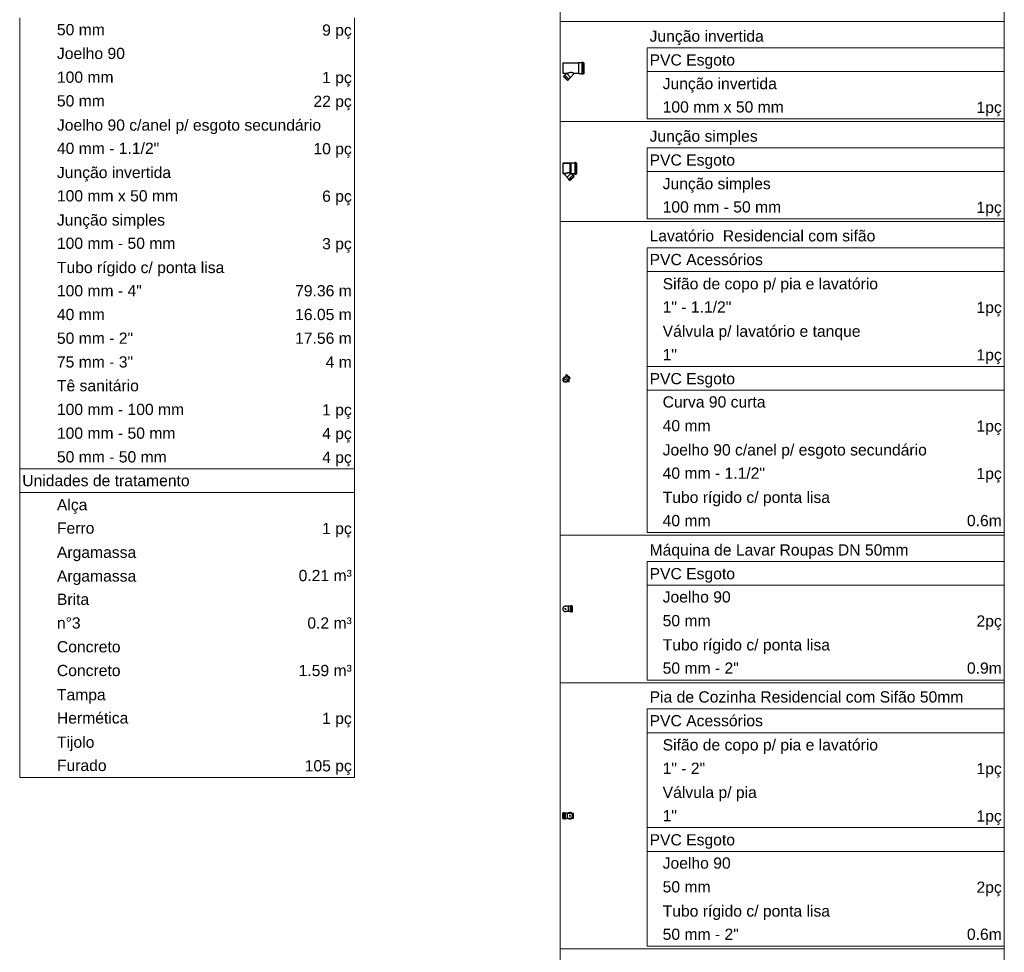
# Model space of a CAD drawing. Header units: millimetres. Extents: x 53 to 3943, y 29 to 3483.
# Tile 45 of 52: x 3924 to 3943, y 3449 to 3467. Entities that reach past the tile are written whole.
import ezdxf

# ---------------------------------------------------------------- set-up
doc = ezdxf.new("R2010")
doc.units = ezdxf.units.MM
doc.header["$MEASUREMENT"] = 0
doc.layers.add('DI-Tabelas', color=7, linetype='Continuous', lineweight=5)
doc.layers.add('Simbolos', color=5, linetype='Continuous')
doc.layers.add('Simbolos_int', color=2, linetype='Continuous')
doc.styles.add('Arial', font='txt')

msp = doc.modelspace()

# ---------------------------------------------------------------- linework, layer by layer
at = {"layer": 'DI-Tabelas'}
for p, q in [((3934.31, 3467.08), (3934.31, 3469.04)), ((3943.011, 3469.04), (3943.011, 3467.08)), ((3923.718, 3466.683), (3923.718, 3467.148)), ((3930.275, 3467.148), (3930.275, 3466.683)), ((3935.96, 3467.08), (3934.31, 3467.08)), ((3934.31, 3465.119), (3934.31, 3467.08)), ((3943.011, 3467.08), (3935.96, 3467.08)), ((3943.011, 3467.08), (3943.011, 3465.119)), ((3923.718, 3466.218), (3923.718, 3466.683)), ((3930.275, 3466.683), (3930.275, 3466.218)), ((3943.011, 3466.564), (3936.01, 3466.564)), ((3936.01, 3466.099), (3936.01, 3466.564)), ((3943.011, 3466.564), (3943.011, 3466.099)), ((3923.718, 3465.753), (3923.718, 3466.218)), ((3930.275, 3466.218), (3930.275, 3465.753)), ((3943.011, 3466.099), (3936.01, 3466.099)), ((3936.01, 3465.634), (3936.01, 3466.099)), ((3943.011, 3466.099), (3943.011, 3465.634)), ((3923.718, 3465.287), (3923.718, 3465.753)), ((3930.275, 3465.753), (3930.275, 3465.287)), ((3936.01, 3465.169), (3936.01, 3465.634)), ((3943.011, 3465.634), (3943.011, 3465.169)), ((3923.718, 3464.822), (3923.718, 3465.287)), ((3930.275, 3465.287), (3930.275, 3464.822)), ((3935.96, 3465.119), (3934.31, 3465.119)), ((3934.31, 3463.158), (3934.31, 3465.119)), ((3943.011, 3465.119), (3935.96, 3465.119)), ((3942.313, 3465.169), (3936.01, 3465.169)), ((3943.011, 3465.169), (3942.313, 3465.169)), ((3943.011, 3465.119), (3943.011, 3463.158)), ((3923.718, 3464.357), (3923.718, 3464.822)), ((3930.275, 3464.822), (3930.275, 3464.357)), ((3943.011, 3464.604), (3936.01, 3464.604)), ((3936.01, 3464.138), (3936.01, 3464.604)), ((3943.011, 3464.604), (3943.011, 3464.138)), ((3923.718, 3463.892), (3923.718, 3464.357)), ((3930.275, 3464.357), (3930.275, 3463.892)), ((3943.011, 3464.138), (3936.01, 3464.138)), ((3936.01, 3463.673), (3936.01, 3464.138)), ((3943.011, 3464.138), (3943.011, 3463.673)), ((3923.718, 3463.427), (3923.718, 3463.892)), ((3930.275, 3463.892), (3930.275, 3463.427)), ((3936.01, 3463.208), (3936.01, 3463.673)), ((3943.011, 3463.673), (3943.011, 3463.208)), ((3923.718, 3462.961), (3923.718, 3463.427)), ((3930.275, 3463.427), (3930.275, 3462.961)), ((3935.96, 3463.158), (3934.31, 3463.158)), ((3934.31, 3457.01), (3934.31, 3463.158)), ((3943.011, 3463.158), (3935.96, 3463.158)), ((3942.313, 3463.208), (3936.01, 3463.208)), ((3943.011, 3463.208), (3942.313, 3463.208)), ((3943.011, 3463.158), (3943.011, 3457.01)), ((3923.718, 3462.496), (3923.718, 3462.961)), ((3930.275, 3462.961), (3930.275, 3462.496)), ((3923.718, 3462.031), (3923.718, 3462.496)), ((3930.275, 3462.496), (3930.275, 3462.031)), ((3943.011, 3462.643), (3936.01, 3462.643)), ((3936.01, 3462.178), (3936.01, 3462.643)), ((3943.011, 3462.643), (3943.011, 3462.178)), ((3943.011, 3462.178), (3936.01, 3462.178)), ((3936.01, 3461.712), (3936.01, 3462.178)), ((3943.011, 3462.178), (3943.011, 3461.712)), ((3923.718, 3461.566), (3923.718, 3462.031)), ((3930.275, 3462.031), (3930.275, 3461.566)), ((3936.01, 3461.247), (3936.01, 3461.712)), ((3943.011, 3461.712), (3943.011, 3461.247)), ((3923.718, 3461.101), (3923.718, 3461.566)), ((3930.275, 3461.566), (3930.275, 3461.101)), ((3936.01, 3460.782), (3936.01, 3461.247)), ((3943.011, 3461.247), (3943.011, 3460.782)), ((3923.718, 3460.635), (3923.718, 3461.101)), ((3930.275, 3461.101), (3930.275, 3460.635)), ((3936.01, 3460.317), (3936.01, 3460.782)), ((3943.011, 3460.782), (3943.011, 3460.317)), ((3923.718, 3460.17), (3923.718, 3460.635)), ((3930.275, 3460.635), (3930.275, 3460.17)), ((3923.718, 3459.705), (3923.718, 3460.17)), ((3930.275, 3460.17), (3930.275, 3459.705)), ((3940.803, 3460.317), (3936.01, 3460.317)), ((3936.01, 3459.852), (3936.01, 3460.317)), ((3943.011, 3460.317), (3940.803, 3460.317)), ((3943.011, 3460.317), (3943.011, 3459.852)), ((3943.011, 3459.852), (3936.01, 3459.852)), ((3936.01, 3459.386), (3936.01, 3459.852)), ((3943.011, 3459.852), (3943.011, 3459.386)), ((3923.718, 3459.24), (3923.718, 3459.705)), ((3930.275, 3459.705), (3930.275, 3459.24)), ((3923.718, 3458.775), (3923.718, 3459.24)), ((3930.275, 3459.24), (3930.275, 3458.775)), ((3936.01, 3458.921), (3936.01, 3459.386)), ((3943.011, 3459.386), (3943.011, 3458.921)), ((3936.01, 3458.456), (3936.01, 3458.921)), ((3943.011, 3458.921), (3943.011, 3458.456)), ((3923.718, 3458.309), (3923.718, 3458.775)), ((3930.275, 3458.775), (3930.275, 3458.309)), ((3936.01, 3457.991), (3936.01, 3458.456)), ((3943.011, 3458.456), (3943.011, 3457.991)), ((3924.397, 3458.309), (3923.718, 3458.309)), ((3923.718, 3457.844), (3923.718, 3458.309)), ((3927.481, 3458.309), (3924.397, 3458.309)), ((3930.275, 3458.309), (3927.481, 3458.309)), ((3930.275, 3458.309), (3930.275, 3457.844)), ((3936.01, 3457.526), (3936.01, 3457.991)), ((3943.011, 3457.991), (3943.011, 3457.526)), ((3930.275, 3457.844), (3923.718, 3457.844)), ((3923.718, 3457.379), (3923.718, 3457.844)), ((3930.275, 3457.844), (3930.275, 3457.379)), ((3936.01, 3457.06), (3936.01, 3457.526)), ((3943.011, 3457.526), (3943.011, 3457.06)), ((3923.718, 3456.914), (3923.718, 3457.379)), ((3930.275, 3457.379), (3930.275, 3456.914)), ((3923.718, 3456.449), (3923.718, 3456.914)), ((3930.275, 3456.914), (3930.275, 3456.449)), ((3935.96, 3457.01), (3934.31, 3457.01)), ((3934.31, 3454.119), (3934.31, 3457.01)), ((3943.011, 3457.01), (3935.96, 3457.01)), ((3940.803, 3457.06), (3936.01, 3457.06)), ((3943.011, 3457.06), (3940.803, 3457.06)), ((3943.011, 3457.01), (3943.011, 3454.119)), ((3923.718, 3455.983), (3923.718, 3456.449)), ((3930.275, 3456.449), (3930.275, 3455.983)), ((3943.011, 3456.495), (3936.01, 3456.495)), ((3936.01, 3456.03), (3936.01, 3456.495)), ((3943.011, 3456.495), (3943.011, 3456.03)), ((3923.718, 3455.518), (3923.718, 3455.983)), ((3930.275, 3455.983), (3930.275, 3455.518)), ((3943.011, 3456.03), (3936.01, 3456.03)), ((3936.01, 3455.565), (3936.01, 3456.03)), ((3943.011, 3456.03), (3943.011, 3455.565)), ((3936.01, 3455.1), (3936.01, 3455.565)), ((3943.011, 3455.565), (3943.011, 3455.1)), ((3923.718, 3455.053), (3923.718, 3455.518)), ((3930.275, 3455.518), (3930.275, 3455.053)), ((3923.718, 3454.588), (3923.718, 3455.053)), ((3930.275, 3455.053), (3930.275, 3454.588)), ((3936.01, 3454.634), (3936.01, 3455.1)), ((3943.011, 3455.1), (3943.011, 3454.634)), ((3923.718, 3454.123), (3923.718, 3454.588)), ((3930.275, 3454.588), (3930.275, 3454.123)), ((3936.01, 3454.169), (3936.01, 3454.634)), ((3943.011, 3454.634), (3943.011, 3454.169)), ((3923.718, 3453.657), (3923.718, 3454.123)), ((3930.275, 3454.123), (3930.275, 3453.657)), ((3935.96, 3454.119), (3934.31, 3454.119)), ((3934.31, 3448.902), (3934.31, 3454.119)), ((3943.011, 3454.119), (3935.96, 3454.119)), ((3940.719, 3454.169), (3936.01, 3454.169)), ((3943.011, 3454.169), (3940.719, 3454.169)), ((3943.011, 3454.119), (3943.011, 3448.902)), ((3923.718, 3453.192), (3923.718, 3453.657)), ((3930.275, 3453.657), (3930.275, 3453.192)), ((3943.011, 3453.604), (3936.01, 3453.604)), ((3936.01, 3453.139), (3936.01, 3453.604)), ((3943.011, 3453.604), (3943.011, 3453.139)), ((3923.718, 3452.727), (3923.718, 3453.192)), ((3930.275, 3453.192), (3930.275, 3452.727)), ((3943.011, 3453.139), (3936.01, 3453.139)), ((3936.01, 3452.674), (3936.01, 3453.139)), ((3943.011, 3453.139), (3943.011, 3452.674)), ((3923.718, 3452.262), (3923.718, 3452.727)), ((3930.275, 3452.727), (3930.275, 3452.262)), ((3936.01, 3452.208), (3936.01, 3452.674)), ((3943.011, 3452.674), (3943.011, 3452.208)), ((3924.397, 3452.262), (3923.718, 3452.262)), ((3927.481, 3452.262), (3924.397, 3452.262)), ((3930.275, 3452.262), (3927.481, 3452.262)), ((3936.01, 3451.743), (3936.01, 3452.208)), ((3943.011, 3452.208), (3943.011, 3451.743)), ((3936.01, 3451.278), (3936.01, 3451.743)), ((3943.011, 3451.743), (3943.011, 3451.278)), ((3940.124, 3451.278), (3936.01, 3451.278)), ((3936.01, 3450.813), (3936.01, 3451.278)), ((3943.011, 3451.278), (3940.124, 3451.278)), ((3943.011, 3451.278), (3943.011, 3450.813)), ((3943.011, 3450.813), (3936.01, 3450.813)), ((3936.01, 3450.348), (3936.01, 3450.813)), ((3943.011, 3450.813), (3943.011, 3450.348)), ((3936.01, 3449.882), (3936.01, 3450.348)), ((3943.011, 3450.348), (3943.011, 3449.882)), ((3936.01, 3449.417), (3936.01, 3449.882)), ((3943.011, 3449.882), (3943.011, 3449.417)), ((3936.01, 3448.952), (3936.01, 3449.417)), ((3943.011, 3449.417), (3943.011, 3448.952)), ((3935.96, 3448.902), (3934.31, 3448.902)), ((3934.31, 3446.011), (3934.31, 3448.902)), ((3943.011, 3448.902), (3935.96, 3448.902)), ((3940.124, 3448.952), (3936.01, 3448.952)), ((3943.011, 3448.952), (3940.124, 3448.952)), ((3943.011, 3448.902), (3943.011, 3446.011))]:
    msp.add_line(p, q, dxfattribs=at)
at = {"layer": 'Simbolos', "color": 7}
for p, q in [((3934.664, 3466.263), (3934.36, 3466.263)), ((3934.36, 3466.263), (3934.36, 3466.059)), ((3934.669, 3466.267), (3934.664, 3466.263)), ((3934.732, 3466.267), (3934.669, 3466.267)), ((3934.735, 3466.274), (3934.734, 3466.269)), ((3934.756, 3466.276), (3934.737, 3466.276)), ((3934.758, 3466.275), (3934.759, 3466.269)), ((3934.77, 3466.267), (3934.761, 3466.267)), ((3934.77, 3466.267), (3934.77, 3466.054)), ((3934.435, 3466.059), (3934.36, 3466.059)), ((3934.375, 3466), (3934.381, 3466.006)), ((3934.452, 3465.922), (3934.375, 3466)), ((3934.378, 3466.016), (3934.391, 3466.028)), ((3934.378, 3466.014), (3934.381, 3466.008)), ((3934.393, 3466.029), (3934.397, 3466.025)), ((3934.4, 3466.025), (3934.431, 3466.056)), ((3934.431, 3466.056), (3934.436, 3466.056)), ((3934.436, 3466.056), (3934.436, 3466.056)), ((3934.478, 3465.948), (3934.508, 3465.978)), ((3934.508, 3465.984), (3934.583, 3466.059)), ((3934.508, 3465.978), (3934.508, 3465.984)), ((3934.664, 3466.059), (3934.584, 3466.059)), ((3934.669, 3466.054), (3934.664, 3466.059)), ((3934.732, 3466.054), (3934.669, 3466.054)), ((3934.735, 3466.047), (3934.734, 3466.053)), ((3934.756, 3466.046), (3934.737, 3466.046)), ((3934.758, 3466.047), (3934.759, 3466.053)), ((3934.77, 3466.054), (3934.761, 3466.054)), ((3934.452, 3465.922), (3934.458, 3465.929)), ((3934.466, 3465.926), (3934.461, 3465.929)), ((3934.468, 3465.926), (3934.481, 3465.939)), ((3934.481, 3465.941), (3934.477, 3465.945)), ((3934.504, 3464.299), (3934.36, 3464.299)), ((3934.36, 3464.299), (3934.36, 3464.096)), ((3934.504, 3464.298), (3934.36, 3464.298)), ((3934.36, 3464.298), (3934.36, 3464.095)), ((3934.504, 3464.299), (3934.505, 3464.302)), ((3934.504, 3464.298), (3934.504, 3464.301)), ((3934.51, 3464.301), (3934.504, 3464.301)), ((3934.511, 3464.302), (3934.505, 3464.302)), ((3934.51, 3464.298), (3934.51, 3464.301)), ((3934.523, 3464.298), (3934.51, 3464.298)), ((3934.511, 3464.299), (3934.511, 3464.302)), ((3934.523, 3464.299), (3934.511, 3464.299)), ((3934.528, 3464.304), (3934.523, 3464.299)), ((3934.528, 3464.303), (3934.523, 3464.298)), ((3934.592, 3464.304), (3934.528, 3464.304)), ((3934.591, 3464.303), (3934.528, 3464.303)), ((3934.594, 3464.31), (3934.593, 3464.305)), ((3934.594, 3464.311), (3934.594, 3464.306)), ((3934.615, 3464.313), (3934.596, 3464.313)), ((3934.615, 3464.312), (3934.596, 3464.312)), ((3934.617, 3464.311), (3934.618, 3464.305)), ((3934.617, 3464.311), (3934.619, 3464.305)), ((3934.629, 3464.303), (3934.62, 3464.303)), ((3934.629, 3464.304), (3934.621, 3464.304)), ((3934.629, 3464.304), (3934.629, 3464.091)), ((3934.629, 3464.303), (3934.629, 3464.09)), ((3934.378, 3464.096), (3934.36, 3464.096)), ((3934.378, 3464.095), (3934.36, 3464.095)), ((3934.448, 3464.026), (3934.378, 3464.096)), ((3934.447, 3464.026), (3934.378, 3464.095)), ((3934.447, 3464.02), (3934.447, 3464.026)), ((3934.448, 3464.021), (3934.448, 3464.026)), ((3934.58, 3464.042), (3934.503, 3463.964)), ((3934.581, 3464.042), (3934.504, 3463.965)), ((3934.555, 3464.067), (3934.535, 3464.087)), ((3934.555, 3464.068), (3934.536, 3464.087)), ((3934.592, 3464.091), (3934.537, 3464.091)), ((3934.591, 3464.09), (3934.537, 3464.09)), ((3934.562, 3464.071), (3934.558, 3464.067)), ((3934.562, 3464.071), (3934.558, 3464.068)), ((3934.577, 3464.058), (3934.564, 3464.07)), ((3934.577, 3464.059), (3934.565, 3464.071)), ((3934.577, 3464.056), (3934.574, 3464.05)), ((3934.578, 3464.056), (3934.574, 3464.051)), ((3934.58, 3464.042), (3934.574, 3464.048)), ((3934.581, 3464.042), (3934.575, 3464.048)), ((3934.594, 3464.083), (3934.593, 3464.088)), ((3934.594, 3464.084), (3934.594, 3464.089)), ((3934.615, 3464.082), (3934.596, 3464.082)), ((3934.615, 3464.082), (3934.596, 3464.082)), ((3934.617, 3464.083), (3934.618, 3464.089)), ((3934.617, 3464.083), (3934.619, 3464.089)), ((3934.629, 3464.09), (3934.62, 3464.09)), ((3934.629, 3464.091), (3934.621, 3464.091)), ((3934.478, 3463.99), (3934.447, 3464.02)), ((3934.478, 3463.99), (3934.448, 3464.021)), ((3934.474, 3463.983), (3934.478, 3463.987)), ((3934.487, 3463.968), (3934.474, 3463.98)), ((3934.475, 3463.984), (3934.478, 3463.988)), ((3934.487, 3463.969), (3934.475, 3463.981)), ((3934.489, 3463.968), (3934.494, 3463.971)), ((3934.49, 3463.968), (3934.495, 3463.971)), ((3934.503, 3463.964), (3934.497, 3463.971)), ((3934.504, 3463.965), (3934.497, 3463.971)), ((3934.376, 3460.087), (3934.39, 3460.101)), ((3934.39, 3460.101), (3934.403, 3460.114)), ((3934.423, 3460.139), (3934.403, 3460.118)), ((3934.403, 3460.118), (3934.403, 3460.114)), ((3934.421, 3460.143), (3934.423, 3460.141)), ((3934.428, 3460.152), (3934.422, 3460.146)), ((3934.424, 3460.017), (3934.441, 3460.017)), ((3934.431, 3460.153), (3934.433, 3460.151)), ((3934.434, 3460.029), (3934.448, 3460.043)), ((3934.44, 3460.156), (3934.436, 3460.152)), ((3934.503, 3460.094), (3934.44, 3460.156)), ((3934.443, 3460.015), (3934.441, 3460.017)), ((3934.473, 3460.015), (3934.443, 3460.015)), ((3934.448, 3460.043), (3934.461, 3460.056)), ((3934.465, 3460.056), (3934.461, 3460.056)), ((3934.485, 3460.076), (3934.465, 3460.056)), ((3934.475, 3460.013), (3934.473, 3460.015)), ((3934.483, 3460.013), (3934.475, 3460.013)), ((3934.483, 3460.013), (3934.483, 3460.074)), ((3934.49, 3460.075), (3934.488, 3460.076)), ((3934.499, 3460.082), (3934.492, 3460.075)), ((3934.503, 3460.094), (3934.498, 3460.089)), ((3934.499, 3460.084), (3934.498, 3460.087)), ((3934.468, 3455.616), (3934.417, 3455.616)), ((3934.472, 3455.619), (3934.468, 3455.616)), ((3934.505, 3455.619), (3934.472, 3455.619)), ((3934.506, 3455.62), (3934.505, 3455.619)), ((3934.515, 3455.62), (3934.506, 3455.62)), ((3934.517, 3455.627), (3934.517, 3455.621)), ((3934.537, 3455.628), (3934.519, 3455.628)), ((3934.539, 3455.627), (3934.54, 3455.621)), ((3934.551, 3455.62), (3934.542, 3455.62)), ((3934.551, 3455.51), (3934.551, 3455.62)), ((3934.468, 3455.514), (3934.417, 3455.514)), ((3934.472, 3455.511), (3934.468, 3455.514)), ((3934.505, 3455.511), (3934.472, 3455.511)), ((3934.506, 3455.51), (3934.505, 3455.511)), ((3934.515, 3455.51), (3934.506, 3455.51)), ((3934.517, 3455.503), (3934.517, 3455.508)), ((3934.537, 3455.501), (3934.519, 3455.501)), ((3934.539, 3455.503), (3934.54, 3455.509)), ((3934.551, 3455.51), (3934.542, 3455.51)), ((3934.36, 3451.456), (3934.36, 3451.565)), ((3934.36, 3451.565), (3934.369, 3451.565)), ((3934.372, 3451.573), (3934.371, 3451.567)), ((3934.374, 3451.574), (3934.392, 3451.574)), ((3934.394, 3451.572), (3934.394, 3451.567)), ((3934.396, 3451.565), (3934.405, 3451.565)), ((3934.405, 3451.565), (3934.406, 3451.565)), ((3934.406, 3451.565), (3934.439, 3451.565)), ((3934.439, 3451.565), (3934.443, 3451.561)), ((3934.443, 3451.561), (3934.494, 3451.561)), ((3934.538, 3451.561), (3934.569, 3451.561)), ((3934.36, 3451.456), (3934.369, 3451.456)), ((3934.372, 3451.449), (3934.371, 3451.455)), ((3934.374, 3451.447), (3934.392, 3451.447)), ((3934.394, 3451.449), (3934.394, 3451.454)), ((3934.396, 3451.456), (3934.405, 3451.456)), ((3934.405, 3451.456), (3934.406, 3451.456)), ((3934.406, 3451.456), (3934.439, 3451.456)), ((3934.439, 3451.456), (3934.443, 3451.46)), ((3934.443, 3451.46), (3934.494, 3451.46)), ((3934.538, 3451.46), (3934.569, 3451.46))]:
    msp.add_line(p, q, dxfattribs=at)
for points in [[(3934.732, 3466.267), (3934.733, 3466.267), (3934.733, 3466.268), (3934.733, 3466.268), (3934.734, 3466.268), (3934.734, 3466.268), (3934.734, 3466.268), (3934.734, 3466.269), (3934.734, 3466.269), (3934.734, 3466.269)], [(3934.737, 3466.276), (3934.736, 3466.276), (3934.736, 3466.276), (3934.736, 3466.276), (3934.736, 3466.276), (3934.735, 3466.276), (3934.735, 3466.275), (3934.735, 3466.275), (3934.735, 3466.275), (3934.735, 3466.274)], [(3934.758, 3466.275), (3934.758, 3466.275), (3934.757, 3466.275), (3934.757, 3466.275), (3934.757, 3466.276), (3934.757, 3466.276), (3934.757, 3466.276), (3934.756, 3466.276), (3934.756, 3466.276), (3934.756, 3466.276)], [(3934.759, 3466.269), (3934.759, 3466.269), (3934.759, 3466.268), (3934.76, 3466.268), (3934.76, 3466.268), (3934.76, 3466.268), (3934.76, 3466.268), (3934.761, 3466.267), (3934.761, 3466.267), (3934.761, 3466.267)], [(3934.378, 3466.016), (3934.378, 3466.016), (3934.378, 3466.016), (3934.378, 3466.015), (3934.378, 3466.015), (3934.378, 3466.015), (3934.378, 3466.014), (3934.378, 3466.014), (3934.378, 3466.014), (3934.378, 3466.014)], [(3934.381, 3466.006), (3934.381, 3466.006), (3934.381, 3466.006), (3934.381, 3466.007), (3934.381, 3466.007), (3934.381, 3466.007), (3934.381, 3466.007), (3934.381, 3466.008), (3934.381, 3466.008), (3934.381, 3466.008)], [(3934.393, 3466.029), (3934.393, 3466.029), (3934.393, 3466.029), (3934.393, 3466.029), (3934.392, 3466.029), (3934.392, 3466.029), (3934.392, 3466.029), (3934.391, 3466.029), (3934.391, 3466.029), (3934.391, 3466.028)], [(3934.397, 3466.025), (3934.398, 3466.025), (3934.398, 3466.025), (3934.398, 3466.025), (3934.399, 3466.025), (3934.399, 3466.025), (3934.399, 3466.025), (3934.4, 3466.025), (3934.4, 3466.025), (3934.4, 3466.025)], [(3934.436, 3466.056), (3934.437, 3466.056), (3934.437, 3466.056), (3934.437, 3466.057), (3934.437, 3466.057), (3934.437, 3466.057), (3934.437, 3466.057), (3934.437, 3466.058), (3934.437, 3466.058), (3934.437, 3466.058), (3934.437, 3466.058), (3934.437, 3466.059), (3934.436, 3466.059), (3934.436, 3466.059), (3934.436, 3466.059), (3934.436, 3466.059), (3934.436, 3466.059), (3934.435, 3466.059), (3934.435, 3466.059)], [(3934.584, 3466.059), (3934.584, 3466.059), (3934.584, 3466.059), (3934.584, 3466.059), (3934.583, 3466.059), (3934.583, 3466.059), (3934.583, 3466.059), (3934.583, 3466.059), (3934.583, 3466.059), (3934.583, 3466.059)], [(3934.734, 3466.053), (3934.734, 3466.053), (3934.734, 3466.053), (3934.734, 3466.054), (3934.734, 3466.054), (3934.734, 3466.054), (3934.733, 3466.054), (3934.733, 3466.054), (3934.733, 3466.054), (3934.732, 3466.054)], [(3934.735, 3466.047), (3934.735, 3466.047), (3934.735, 3466.047), (3934.735, 3466.047), (3934.735, 3466.046), (3934.736, 3466.046), (3934.736, 3466.046), (3934.736, 3466.046), (3934.736, 3466.046), (3934.737, 3466.046)], [(3934.756, 3466.046), (3934.756, 3466.046), (3934.756, 3466.046), (3934.757, 3466.046), (3934.757, 3466.046), (3934.757, 3466.046), (3934.757, 3466.046), (3934.757, 3466.047), (3934.758, 3466.047), (3934.758, 3466.047)], [(3934.761, 3466.054), (3934.761, 3466.054), (3934.761, 3466.054), (3934.76, 3466.054), (3934.76, 3466.054), (3934.76, 3466.054), (3934.76, 3466.054), (3934.759, 3466.053), (3934.759, 3466.053), (3934.759, 3466.053)], [(3934.461, 3465.929), (3934.46, 3465.929), (3934.46, 3465.929), (3934.46, 3465.929), (3934.459, 3465.929), (3934.459, 3465.929), (3934.459, 3465.929), (3934.459, 3465.929), (3934.458, 3465.929), (3934.458, 3465.929)], [(3934.466, 3465.926), (3934.466, 3465.926), (3934.466, 3465.926), (3934.467, 3465.926), (3934.467, 3465.926), (3934.467, 3465.926), (3934.468, 3465.926), (3934.468, 3465.926), (3934.468, 3465.926), (3934.468, 3465.926)], [(3934.478, 3465.948), (3934.477, 3465.948), (3934.477, 3465.947), (3934.477, 3465.947), (3934.477, 3465.947), (3934.477, 3465.946), (3934.477, 3465.946), (3934.477, 3465.946), (3934.477, 3465.946), (3934.477, 3465.945)], [(3934.481, 3465.938), (3934.481, 3465.939), (3934.481, 3465.939), (3934.481, 3465.939), (3934.481, 3465.94), (3934.481, 3465.94), (3934.481, 3465.94), (3934.481, 3465.941), (3934.481, 3465.941), (3934.481, 3465.941)], [(3934.591, 3464.303), (3934.592, 3464.303), (3934.592, 3464.303), (3934.592, 3464.304), (3934.593, 3464.304), (3934.593, 3464.304), (3934.593, 3464.304), (3934.593, 3464.304), (3934.593, 3464.305), (3934.593, 3464.305)], [(3934.592, 3464.304), (3934.592, 3464.304), (3934.592, 3464.304), (3934.593, 3464.304), (3934.593, 3464.304), (3934.593, 3464.304), (3934.594, 3464.305), (3934.594, 3464.305), (3934.594, 3464.305), (3934.594, 3464.306)], [(3934.596, 3464.313), (3934.596, 3464.313), (3934.596, 3464.312), (3934.595, 3464.312), (3934.595, 3464.312), (3934.595, 3464.312), (3934.595, 3464.312), (3934.594, 3464.311), (3934.594, 3464.311), (3934.594, 3464.311)], [(3934.596, 3464.312), (3934.595, 3464.312), (3934.595, 3464.312), (3934.595, 3464.312), (3934.595, 3464.312), (3934.594, 3464.311), (3934.594, 3464.311), (3934.594, 3464.311), (3934.594, 3464.311), (3934.594, 3464.31)], [(3934.617, 3464.311), (3934.617, 3464.311), (3934.617, 3464.312), (3934.617, 3464.312), (3934.617, 3464.312), (3934.616, 3464.312), (3934.616, 3464.312), (3934.616, 3464.313), (3934.615, 3464.313), (3934.615, 3464.313)], [(3934.617, 3464.311), (3934.617, 3464.311), (3934.616, 3464.311), (3934.616, 3464.311), (3934.616, 3464.312), (3934.616, 3464.312), (3934.616, 3464.312), (3934.615, 3464.312), (3934.615, 3464.312), (3934.615, 3464.312)], [(3934.618, 3464.305), (3934.618, 3464.305), (3934.618, 3464.304), (3934.619, 3464.304), (3934.619, 3464.304), (3934.619, 3464.304), (3934.619, 3464.303), (3934.62, 3464.303), (3934.62, 3464.303), (3934.62, 3464.303)], [(3934.619, 3464.305), (3934.619, 3464.305), (3934.619, 3464.305), (3934.619, 3464.305), (3934.619, 3464.304), (3934.619, 3464.304), (3934.62, 3464.304), (3934.62, 3464.304), (3934.62, 3464.304), (3934.621, 3464.304)], [(3934.38, 3464.095), (3934.38, 3464.095), (3934.38, 3464.095), (3934.38, 3464.095), (3934.379, 3464.095), (3934.379, 3464.096), (3934.379, 3464.096), (3934.379, 3464.096), (3934.379, 3464.096), (3934.378, 3464.096)], [(3934.38, 3464.094), (3934.379, 3464.095), (3934.379, 3464.095), (3934.379, 3464.095), (3934.379, 3464.095), (3934.379, 3464.095), (3934.379, 3464.095), (3934.378, 3464.095), (3934.378, 3464.095), (3934.378, 3464.095)], [(3934.537, 3464.091), (3934.537, 3464.091), (3934.537, 3464.091), (3934.536, 3464.091), (3934.536, 3464.091), (3934.536, 3464.09), (3934.536, 3464.09), (3934.536, 3464.09), (3934.535, 3464.09), (3934.535, 3464.09), (3934.535, 3464.089), (3934.535, 3464.089), (3934.535, 3464.089), (3934.535, 3464.089), (3934.535, 3464.088), (3934.535, 3464.088), (3934.535, 3464.088), (3934.536, 3464.088), (3934.536, 3464.087)], [(3934.537, 3464.09), (3934.536, 3464.09), (3934.536, 3464.09), (3934.536, 3464.09), (3934.536, 3464.09), (3934.535, 3464.09), (3934.535, 3464.09), (3934.535, 3464.09), (3934.535, 3464.089), (3934.535, 3464.089), (3934.535, 3464.089), (3934.535, 3464.089), (3934.535, 3464.088), (3934.535, 3464.088), (3934.535, 3464.088), (3934.535, 3464.088), (3934.535, 3464.087), (3934.535, 3464.087), (3934.535, 3464.087)], [(3934.555, 3464.068), (3934.556, 3464.068), (3934.556, 3464.067), (3934.556, 3464.067), (3934.557, 3464.067), (3934.557, 3464.067), (3934.557, 3464.067), (3934.557, 3464.067), (3934.558, 3464.067), (3934.558, 3464.068)], [(3934.555, 3464.067), (3934.555, 3464.067), (3934.555, 3464.067), (3934.556, 3464.067), (3934.556, 3464.067), (3934.556, 3464.067), (3934.557, 3464.067), (3934.557, 3464.067), (3934.557, 3464.067), (3934.558, 3464.067)], [(3934.565, 3464.071), (3934.565, 3464.071), (3934.564, 3464.071), (3934.564, 3464.071), (3934.564, 3464.072), (3934.563, 3464.072), (3934.563, 3464.071), (3934.563, 3464.071), (3934.562, 3464.071), (3934.562, 3464.071)], [(3934.564, 3464.07), (3934.564, 3464.071), (3934.564, 3464.071), (3934.563, 3464.071), (3934.563, 3464.071), (3934.563, 3464.071), (3934.562, 3464.071), (3934.562, 3464.071), (3934.562, 3464.071), (3934.562, 3464.071)], [(3934.574, 3464.051), (3934.574, 3464.051), (3934.574, 3464.05), (3934.574, 3464.05), (3934.574, 3464.05), (3934.574, 3464.049), (3934.574, 3464.049), (3934.574, 3464.049), (3934.575, 3464.049), (3934.575, 3464.048)], [(3934.574, 3464.05), (3934.574, 3464.05), (3934.574, 3464.05), (3934.574, 3464.049), (3934.574, 3464.049), (3934.574, 3464.049), (3934.574, 3464.049), (3934.574, 3464.048), (3934.574, 3464.048), (3934.574, 3464.048)], [(3934.578, 3464.056), (3934.578, 3464.056), (3934.578, 3464.057), (3934.578, 3464.057), (3934.578, 3464.057), (3934.578, 3464.058), (3934.578, 3464.058), (3934.578, 3464.058), (3934.577, 3464.058), (3934.577, 3464.059)], [(3934.577, 3464.056), (3934.577, 3464.056), (3934.577, 3464.056), (3934.577, 3464.056), (3934.577, 3464.057), (3934.577, 3464.057), (3934.577, 3464.057), (3934.577, 3464.058), (3934.577, 3464.058), (3934.577, 3464.058)], [(3934.593, 3464.088), (3934.593, 3464.089), (3934.593, 3464.089), (3934.593, 3464.089), (3934.593, 3464.09), (3934.593, 3464.09), (3934.592, 3464.09), (3934.592, 3464.09), (3934.592, 3464.09), (3934.591, 3464.09)], [(3934.594, 3464.089), (3934.594, 3464.089), (3934.594, 3464.09), (3934.594, 3464.09), (3934.593, 3464.09), (3934.593, 3464.09), (3934.593, 3464.091), (3934.592, 3464.091), (3934.592, 3464.091), (3934.592, 3464.091)], [(3934.594, 3464.084), (3934.594, 3464.084), (3934.594, 3464.083), (3934.595, 3464.083), (3934.595, 3464.083), (3934.595, 3464.082), (3934.595, 3464.082), (3934.596, 3464.082), (3934.596, 3464.082), (3934.596, 3464.082)], [(3934.594, 3464.083), (3934.594, 3464.083), (3934.594, 3464.083), (3934.594, 3464.082), (3934.594, 3464.082), (3934.595, 3464.082), (3934.595, 3464.082), (3934.595, 3464.082), (3934.595, 3464.082), (3934.596, 3464.082)], [(3934.615, 3464.082), (3934.615, 3464.082), (3934.615, 3464.082), (3934.616, 3464.082), (3934.616, 3464.082), (3934.616, 3464.082), (3934.616, 3464.082), (3934.616, 3464.082), (3934.617, 3464.083), (3934.617, 3464.083)], [(3934.615, 3464.082), (3934.615, 3464.082), (3934.616, 3464.082), (3934.616, 3464.082), (3934.616, 3464.082), (3934.617, 3464.083), (3934.617, 3464.083), (3934.617, 3464.083), (3934.617, 3464.083), (3934.617, 3464.083)], [(3934.62, 3464.09), (3934.62, 3464.09), (3934.62, 3464.09), (3934.619, 3464.09), (3934.619, 3464.09), (3934.619, 3464.09), (3934.619, 3464.09), (3934.618, 3464.089), (3934.618, 3464.089), (3934.618, 3464.089)], [(3934.621, 3464.091), (3934.62, 3464.091), (3934.62, 3464.091), (3934.62, 3464.091), (3934.619, 3464.09), (3934.619, 3464.09), (3934.619, 3464.09), (3934.619, 3464.09), (3934.619, 3464.09), (3934.619, 3464.089)], [(3934.475, 3463.984), (3934.475, 3463.983), (3934.474, 3463.983), (3934.474, 3463.983), (3934.474, 3463.982), (3934.474, 3463.982), (3934.474, 3463.982), (3934.474, 3463.982), (3934.475, 3463.981), (3934.475, 3463.981)], [(3934.474, 3463.983), (3934.474, 3463.983), (3934.474, 3463.983), (3934.474, 3463.982), (3934.474, 3463.982), (3934.474, 3463.982), (3934.474, 3463.981), (3934.474, 3463.981), (3934.474, 3463.981), (3934.474, 3463.98)], [(3934.478, 3463.987), (3934.478, 3463.987), (3934.478, 3463.988), (3934.478, 3463.988), (3934.478, 3463.988), (3934.478, 3463.989), (3934.478, 3463.989), (3934.478, 3463.989), (3934.478, 3463.99), (3934.478, 3463.99)], [(3934.478, 3463.988), (3934.478, 3463.988), (3934.478, 3463.988), (3934.479, 3463.989), (3934.479, 3463.989), (3934.479, 3463.989), (3934.479, 3463.99), (3934.478, 3463.99), (3934.478, 3463.99), (3934.478, 3463.99)], [(3934.487, 3463.969), (3934.487, 3463.968), (3934.488, 3463.968), (3934.488, 3463.968), (3934.488, 3463.968), (3934.489, 3463.968), (3934.489, 3463.968), (3934.489, 3463.968), (3934.489, 3463.968), (3934.49, 3463.968)], [(3934.487, 3463.968), (3934.487, 3463.968), (3934.487, 3463.968), (3934.487, 3463.968), (3934.488, 3463.968), (3934.488, 3463.968), (3934.488, 3463.968), (3934.489, 3463.968), (3934.489, 3463.968), (3934.489, 3463.968)], [(3934.497, 3463.971), (3934.497, 3463.971), (3934.496, 3463.971), (3934.496, 3463.971), (3934.496, 3463.971), (3934.496, 3463.971), (3934.495, 3463.971), (3934.495, 3463.971), (3934.495, 3463.971), (3934.494, 3463.971)], [(3934.497, 3463.971), (3934.497, 3463.971), (3934.497, 3463.971), (3934.497, 3463.972), (3934.496, 3463.972), (3934.496, 3463.972), (3934.496, 3463.972), (3934.496, 3463.972), (3934.495, 3463.971), (3934.495, 3463.971)], [(3934.376, 3460.087), (3934.371, 3460.082), (3934.368, 3460.076), (3934.365, 3460.069), (3934.364, 3460.062), (3934.364, 3460.055), (3934.365, 3460.048), (3934.368, 3460.041), (3934.371, 3460.035), (3934.376, 3460.029), (3934.381, 3460.025), (3934.388, 3460.021), (3934.394, 3460.018), (3934.401, 3460.017), (3934.409, 3460.017), (3934.416, 3460.018), (3934.422, 3460.021), (3934.429, 3460.025), (3934.434, 3460.029)], [(3934.422, 3460.146), (3934.421, 3460.145), (3934.421, 3460.145), (3934.421, 3460.145), (3934.421, 3460.145), (3934.421, 3460.144), (3934.421, 3460.144), (3934.421, 3460.144), (3934.421, 3460.143), (3934.421, 3460.143)], [(3934.423, 3460.139), (3934.423, 3460.139), (3934.423, 3460.139), (3934.423, 3460.139), (3934.423, 3460.14), (3934.423, 3460.14), (3934.423, 3460.14), (3934.423, 3460.141), (3934.423, 3460.141), (3934.423, 3460.141)], [(3934.431, 3460.153), (3934.43, 3460.153), (3934.43, 3460.153), (3934.43, 3460.153), (3934.43, 3460.153), (3934.429, 3460.153), (3934.429, 3460.153), (3934.429, 3460.153), (3934.429, 3460.153), (3934.428, 3460.152)], [(3934.433, 3460.151), (3934.434, 3460.151), (3934.434, 3460.151), (3934.434, 3460.151), (3934.435, 3460.151), (3934.435, 3460.151), (3934.435, 3460.151), (3934.435, 3460.151), (3934.436, 3460.151), (3934.436, 3460.152)], [(3934.488, 3460.076), (3934.488, 3460.076), (3934.487, 3460.077), (3934.487, 3460.077), (3934.487, 3460.077), (3934.486, 3460.077), (3934.486, 3460.077), (3934.486, 3460.077), (3934.485, 3460.076), (3934.485, 3460.076)], [(3934.49, 3460.075), (3934.49, 3460.075), (3934.49, 3460.074), (3934.491, 3460.074), (3934.491, 3460.074), (3934.491, 3460.074), (3934.492, 3460.074), (3934.492, 3460.074), (3934.492, 3460.075), (3934.492, 3460.075)], [(3934.498, 3460.089), (3934.498, 3460.089), (3934.498, 3460.089), (3934.498, 3460.088), (3934.498, 3460.088), (3934.498, 3460.088), (3934.498, 3460.088), (3934.498, 3460.087), (3934.498, 3460.087), (3934.498, 3460.087)], [(3934.499, 3460.082), (3934.499, 3460.082), (3934.499, 3460.082), (3934.5, 3460.082), (3934.5, 3460.083), (3934.5, 3460.083), (3934.5, 3460.083), (3934.5, 3460.083), (3934.5, 3460.084), (3934.499, 3460.084)], [(3934.417, 3455.616), (3934.411, 3455.616), (3934.405, 3455.616), (3934.398, 3455.614), (3934.392, 3455.612), (3934.386, 3455.61), (3934.381, 3455.606), (3934.376, 3455.602), (3934.372, 3455.597), (3934.368, 3455.592), (3934.365, 3455.587), (3934.362, 3455.581), (3934.361, 3455.574), (3934.36, 3455.568), (3934.36, 3455.562), (3934.361, 3455.555), (3934.362, 3455.549), (3934.365, 3455.543), (3934.368, 3455.538), (3934.372, 3455.532), (3934.376, 3455.528), (3934.381, 3455.524), (3934.386, 3455.52), (3934.392, 3455.517), (3934.398, 3455.515), (3934.405, 3455.514), (3934.411, 3455.514), (3934.417, 3455.514)], [(3934.515, 3455.62), (3934.515, 3455.62), (3934.516, 3455.62), (3934.516, 3455.62), (3934.516, 3455.62), (3934.516, 3455.62), (3934.517, 3455.62), (3934.517, 3455.621), (3934.517, 3455.621), (3934.517, 3455.621)], [(3934.519, 3455.628), (3934.519, 3455.628), (3934.519, 3455.628), (3934.518, 3455.628), (3934.518, 3455.628), (3934.518, 3455.628), (3934.518, 3455.628), (3934.518, 3455.627), (3934.517, 3455.627), (3934.517, 3455.627)], [(3934.539, 3455.627), (3934.539, 3455.627), (3934.539, 3455.628), (3934.538, 3455.628), (3934.538, 3455.628), (3934.538, 3455.628), (3934.538, 3455.628), (3934.537, 3455.628), (3934.537, 3455.628), (3934.537, 3455.628)], [(3934.54, 3455.621), (3934.54, 3455.621), (3934.541, 3455.621), (3934.541, 3455.62), (3934.541, 3455.62), (3934.541, 3455.62), (3934.541, 3455.62), (3934.542, 3455.62), (3934.542, 3455.62), (3934.542, 3455.62)], [(3934.517, 3455.508), (3934.517, 3455.509), (3934.517, 3455.509), (3934.517, 3455.509), (3934.516, 3455.51), (3934.516, 3455.51), (3934.516, 3455.51), (3934.516, 3455.51), (3934.515, 3455.51), (3934.515, 3455.51)], [(3934.517, 3455.503), (3934.517, 3455.503), (3934.518, 3455.502), (3934.518, 3455.502), (3934.518, 3455.502), (3934.518, 3455.502), (3934.518, 3455.502), (3934.519, 3455.501), (3934.519, 3455.501), (3934.519, 3455.501)], [(3934.537, 3455.501), (3934.537, 3455.501), (3934.537, 3455.501), (3934.538, 3455.501), (3934.538, 3455.502), (3934.538, 3455.502), (3934.538, 3455.502), (3934.539, 3455.502), (3934.539, 3455.503), (3934.539, 3455.503)], [(3934.542, 3455.51), (3934.542, 3455.51), (3934.542, 3455.51), (3934.541, 3455.51), (3934.541, 3455.51), (3934.541, 3455.51), (3934.541, 3455.509), (3934.541, 3455.509), (3934.54, 3455.509), (3934.54, 3455.509)], [(3934.369, 3451.565), (3934.369, 3451.565), (3934.369, 3451.565), (3934.37, 3451.566), (3934.37, 3451.566), (3934.37, 3451.566), (3934.37, 3451.566), (3934.37, 3451.566), (3934.371, 3451.567), (3934.371, 3451.567)], [(3934.374, 3451.574), (3934.374, 3451.574), (3934.374, 3451.574), (3934.373, 3451.574), (3934.373, 3451.574), (3934.373, 3451.574), (3934.373, 3451.574), (3934.372, 3451.573), (3934.372, 3451.573), (3934.372, 3451.573)], [(3934.394, 3451.572), (3934.394, 3451.573), (3934.394, 3451.573), (3934.393, 3451.573), (3934.393, 3451.574), (3934.393, 3451.574), (3934.393, 3451.574), (3934.392, 3451.574), (3934.392, 3451.574), (3934.392, 3451.574)], [(3934.394, 3451.567), (3934.394, 3451.567), (3934.394, 3451.567), (3934.394, 3451.566), (3934.395, 3451.566), (3934.395, 3451.566), (3934.395, 3451.566), (3934.395, 3451.566), (3934.396, 3451.565), (3934.396, 3451.565)], [(3934.494, 3451.46), (3934.5, 3451.46), (3934.506, 3451.46), (3934.513, 3451.461), (3934.519, 3451.463), (3934.525, 3451.466), (3934.53, 3451.469), (3934.535, 3451.473), (3934.539, 3451.478), (3934.543, 3451.483), (3934.546, 3451.489), (3934.549, 3451.495), (3934.55, 3451.501), (3934.551, 3451.507), (3934.551, 3451.514), (3934.55, 3451.52), (3934.549, 3451.526), (3934.546, 3451.532), (3934.543, 3451.538), (3934.539, 3451.543), (3934.535, 3451.548), (3934.53, 3451.552), (3934.525, 3451.555), (3934.519, 3451.558), (3934.513, 3451.56), (3934.506, 3451.561), (3934.5, 3451.562), (3934.494, 3451.561)], [(3934.371, 3451.455), (3934.371, 3451.455), (3934.37, 3451.455), (3934.37, 3451.455), (3934.37, 3451.455), (3934.37, 3451.456), (3934.37, 3451.456), (3934.369, 3451.456), (3934.369, 3451.456), (3934.369, 3451.456)], [(3934.372, 3451.449), (3934.372, 3451.448), (3934.372, 3451.448), (3934.373, 3451.448), (3934.373, 3451.448), (3934.373, 3451.447), (3934.373, 3451.447), (3934.374, 3451.447), (3934.374, 3451.447), (3934.374, 3451.447)], [(3934.392, 3451.447), (3934.392, 3451.447), (3934.392, 3451.447), (3934.393, 3451.447), (3934.393, 3451.448), (3934.393, 3451.448), (3934.393, 3451.448), (3934.394, 3451.448), (3934.394, 3451.449), (3934.394, 3451.449)], [(3934.396, 3451.456), (3934.396, 3451.456), (3934.395, 3451.456), (3934.395, 3451.456), (3934.395, 3451.456), (3934.395, 3451.455), (3934.394, 3451.455), (3934.394, 3451.455), (3934.394, 3451.454), (3934.394, 3451.454)]]:
    msp.add_lwpolyline(points, dxfattribs=at)
at = {"layer": 'Simbolos_int', "color": 7}
for p, q in [((3934.664, 3466.263), (3934.664, 3466.059)), ((3934.734, 3466.267), (3934.734, 3466.054)), ((3934.76, 3466.267), (3934.76, 3466.054)), ((3934.459, 3465.93), (3934.382, 3466.007)), ((3934.476, 3465.947), (3934.399, 3466.024)), ((3934.436, 3466.056), (3934.508, 3465.984)), ((3934.504, 3464.104), (3934.504, 3464.299)), ((3934.504, 3464.103), (3934.504, 3464.298)), ((3934.51, 3464.101), (3934.51, 3464.298)), ((3934.511, 3464.101), (3934.511, 3464.299)), ((3934.523, 3464.096), (3934.523, 3464.299)), ((3934.523, 3464.096), (3934.523, 3464.298)), ((3934.593, 3464.303), (3934.593, 3464.09)), ((3934.594, 3464.304), (3934.594, 3464.091)), ((3934.619, 3464.304), (3934.619, 3464.091)), ((3934.619, 3464.303), (3934.619, 3464.09)), ((3934.519, 3464.098), (3934.447, 3464.026)), ((3934.519, 3464.098), (3934.448, 3464.026)), ((3934.556, 3464.066), (3934.479, 3463.989)), ((3934.557, 3464.066), (3934.479, 3463.989)), ((3934.573, 3464.049), (3934.496, 3463.972)), ((3934.574, 3464.049), (3934.496, 3463.972)), ((3934.417, 3460.047), (3934.392, 3460.071)), ((3934.394, 3460.047), (3934.414, 3460.067)), ((3934.403, 3460.114), (3934.461, 3460.056)), ((3934.424, 3460.14), (3934.486, 3460.077)), ((3934.435, 3460.15), (3934.497, 3460.088)), ((3934.441, 3460.017), (3934.441, 3460.03)), ((3934.473, 3460.015), (3934.473, 3460.064)), ((3934.411, 3455.565), (3934.396, 3455.565)), ((3934.411, 3455.565), (3934.411, 3455.577)), ((3934.411, 3455.565), (3934.411, 3455.547)), ((3934.411, 3455.565), (3934.425, 3455.565)), ((3934.468, 3455.616), (3934.468, 3455.514)), ((3934.506, 3455.62), (3934.506, 3455.51)), ((3934.517, 3455.51), (3934.517, 3455.62)), ((3934.541, 3455.51), (3934.541, 3455.62)), ((3934.37, 3451.456), (3934.37, 3451.565)), ((3934.394, 3451.456), (3934.394, 3451.565)), ((3934.405, 3451.565), (3934.405, 3451.456)), ((3934.443, 3451.561), (3934.443, 3451.46)), ((3934.5, 3451.511), (3934.486, 3451.511)), ((3934.5, 3451.511), (3934.5, 3451.529)), ((3934.5, 3451.511), (3934.5, 3451.498)), ((3934.5, 3451.511), (3934.515, 3451.511)), ((3934.569, 3451.46), (3934.569, 3451.561))]:
    msp.add_line(p, q, dxfattribs=at)
for points in [[(3934.444, 3466.061), (3934.443, 3466.061), (3934.443, 3466.06), (3934.442, 3466.06), (3934.441, 3466.06), (3934.44, 3466.059), (3934.439, 3466.059), (3934.439, 3466.059), (3934.438, 3466.058), (3934.437, 3466.058)], [(3934.47, 3466.068), (3934.467, 3466.067), (3934.464, 3466.067), (3934.461, 3466.066), (3934.458, 3466.065), (3934.456, 3466.064), (3934.453, 3466.064), (3934.45, 3466.063), (3934.447, 3466.062), (3934.444, 3466.061)], [(3934.496, 3466.073), (3934.493, 3466.072), (3934.49, 3466.072), (3934.487, 3466.071), (3934.484, 3466.071), (3934.481, 3466.07), (3934.479, 3466.07), (3934.476, 3466.069), (3934.473, 3466.069), (3934.47, 3466.068)], [(3934.521, 3466.076), (3934.518, 3466.076), (3934.516, 3466.076), (3934.513, 3466.076), (3934.51, 3466.075), (3934.507, 3466.075), (3934.504, 3466.074), (3934.502, 3466.074), (3934.499, 3466.073), (3934.496, 3466.073)], [(3934.525, 3466.077), (3934.525, 3466.077), (3934.524, 3466.077), (3934.524, 3466.076), (3934.524, 3466.076), (3934.523, 3466.076), (3934.523, 3466.076), (3934.522, 3466.076), (3934.522, 3466.076), (3934.521, 3466.076)], [(3934.536, 3466.075), (3934.535, 3466.075), (3934.534, 3466.076), (3934.533, 3466.076), (3934.531, 3466.076), (3934.53, 3466.076), (3934.529, 3466.076), (3934.528, 3466.076), (3934.527, 3466.076), (3934.525, 3466.077)], [(3934.574, 3466.063), (3934.57, 3466.065), (3934.566, 3466.067), (3934.562, 3466.069), (3934.558, 3466.07), (3934.554, 3466.071), (3934.549, 3466.073), (3934.545, 3466.074), (3934.541, 3466.074), (3934.536, 3466.075)], [(3934.583, 3466.059), (3934.582, 3466.06), (3934.581, 3466.06), (3934.58, 3466.061), (3934.579, 3466.061), (3934.578, 3466.062), (3934.577, 3466.062), (3934.576, 3466.063), (3934.575, 3466.063), (3934.574, 3466.063)], [(3934.426, 3464.103), (3934.421, 3464.102), (3934.416, 3464.101), (3934.41, 3464.1), (3934.405, 3464.099), (3934.4, 3464.098), (3934.395, 3464.097), (3934.39, 3464.096), (3934.385, 3464.095), (3934.38, 3464.094)], [(3934.426, 3464.103), (3934.421, 3464.102), (3934.416, 3464.102), (3934.411, 3464.101), (3934.406, 3464.1), (3934.401, 3464.099), (3934.395, 3464.098), (3934.39, 3464.097), (3934.385, 3464.096), (3934.38, 3464.095)], [(3934.483, 3464.109), (3934.477, 3464.109), (3934.47, 3464.11), (3934.464, 3464.11), (3934.457, 3464.109), (3934.451, 3464.109), (3934.445, 3464.108), (3934.439, 3464.106), (3934.432, 3464.105), (3934.426, 3464.103)], [(3934.482, 3464.108), (3934.476, 3464.109), (3934.47, 3464.109), (3934.463, 3464.109), (3934.457, 3464.109), (3934.451, 3464.108), (3934.444, 3464.107), (3934.438, 3464.106), (3934.432, 3464.104), (3934.426, 3464.103)], [(3934.535, 3464.089), (3934.529, 3464.092), (3934.524, 3464.095), (3934.518, 3464.098), (3934.512, 3464.1), (3934.507, 3464.102), (3934.501, 3464.104), (3934.495, 3464.106), (3934.489, 3464.107), (3934.482, 3464.108)], [(3934.535, 3464.09), (3934.53, 3464.093), (3934.524, 3464.096), (3934.519, 3464.098), (3934.513, 3464.101), (3934.507, 3464.103), (3934.501, 3464.105), (3934.495, 3464.106), (3934.489, 3464.108), (3934.483, 3464.109)], [(3934.39, 3460.101), (3934.383, 3460.098), (3934.378, 3460.095), (3934.373, 3460.09), (3934.368, 3460.085), (3934.365, 3460.079), (3934.362, 3460.073), (3934.36, 3460.067), (3934.359, 3460.06), (3934.36, 3460.053), (3934.361, 3460.046), (3934.363, 3460.04), (3934.366, 3460.034), (3934.37, 3460.029), (3934.375, 3460.024), (3934.381, 3460.02), (3934.387, 3460.016), (3934.393, 3460.014), (3934.4, 3460.013), (3934.407, 3460.013), (3934.413, 3460.013), (3934.42, 3460.015), (3934.426, 3460.018), (3934.432, 3460.021), (3934.437, 3460.026), (3934.442, 3460.031), (3934.445, 3460.037), (3934.448, 3460.043)], [(3934.39, 3460.101), (3934.385, 3460.099), (3934.38, 3460.096), (3934.375, 3460.093), (3934.372, 3460.089), (3934.368, 3460.085), (3934.365, 3460.08), (3934.363, 3460.076), (3934.361, 3460.07), (3934.36, 3460.065), (3934.359, 3460.06), (3934.36, 3460.054), (3934.36, 3460.049), (3934.362, 3460.043), (3934.364, 3460.038), (3934.367, 3460.034), (3934.37, 3460.029), (3934.374, 3460.025), (3934.378, 3460.022), (3934.382, 3460.019), (3934.387, 3460.016), (3934.392, 3460.014), (3934.398, 3460.013), (3934.403, 3460.013), (3934.409, 3460.013), (3934.414, 3460.014), (3934.419, 3460.015), (3934.424, 3460.017)], [(3934.462, 3451.46), (3934.47, 3451.454), (3934.48, 3451.45), (3934.49, 3451.448), (3934.501, 3451.447), (3934.511, 3451.448), (3934.521, 3451.451), (3934.531, 3451.455), (3934.539, 3451.461), (3934.547, 3451.468), (3934.553, 3451.476), (3934.558, 3451.485), (3934.562, 3451.495), (3934.563, 3451.505), (3934.563, 3451.516), (3934.562, 3451.526), (3934.558, 3451.536), (3934.553, 3451.545), (3934.547, 3451.554), (3934.539, 3451.561), (3934.531, 3451.566), (3934.521, 3451.571), (3934.511, 3451.573), (3934.501, 3451.574), (3934.49, 3451.574), (3934.48, 3451.571), (3934.47, 3451.567), (3934.462, 3451.561)]]:
    msp.add_lwpolyline(points, dxfattribs=at)

# ---------------------------------------------------------------- texts
at = {"layer": 'DI-Tabelas', "char_height": 0.22, "line_spacing_factor": 0.6, "style": 'Arial'}
for s, insert, width, attachment_point in [('50 mm', (3924.447, 3466.806), 1.83369, 7), ('9 pç', (3930.225, 3466.733), 1.13408, 9), ('Junção invertida', (3936.06, 3466.614), 4.36934, 7), ('Joelho 90', (3924.447, 3466.34), 2.60215, 7), ('PVC Esgoto', (3936.06, 3466.149), 3.26836, 7), ('100 mm', (3924.447, 3465.875), 2.16738, 7), ('1 pç', (3930.225, 3465.803), 1.13408, 9), ('   Junção invertida', (3936.06, 3465.684), 4.86943, 7), ('50 mm', (3924.447, 3465.41), 1.83369, 7), ('22 pç', (3930.225, 3465.337), 1.46777, 9), ('   100 mm x 50 mm', (3936.06, 3465.291), 5.13457, 7), ('1pç', (3942.961, 3465.219), 0.96738, 9), ('Joelho 90 c/anel p/ esgoto secundário', (3924.447, 3464.872), 10.10713, 7), ('Junção simples', (3936.06, 3464.654), 4.13525, 7), ('40 mm - 1.1/2"', (3924.447, 3464.48), 3.91436, 7), ('10 pç', (3930.225, 3464.407), 1.46777, 9), ('PVC Esgoto', (3936.06, 3464.188), 3.26836, 7), ('Junção invertida', (3924.447, 3463.942), 4.36934, 7), ('   Junção simples', (3936.06, 3463.723), 4.63535, 7), ('100 mm x 50 mm', (3924.447, 3463.549), 4.63447, 7), ('6 pç', (3930.225, 3463.477), 1.13408, 9), ('   100 mm - 50 mm', (3936.06, 3463.331), 5.03437, 7), ('1pç', (3942.961, 3463.258), 0.96738, 9), ('Junção simples', (3924.447, 3463.011), 4.13525, 7), ('Lavatório  Residencial com sifão', (3936.06, 3462.765), 8.6376, 7), ('100 mm - 50 mm', (3924.447, 3462.619), 4.53428, 7), ('3 pç', (3930.225, 3462.546), 1.13408, 9), ('PVC Acessórios', (3936.06, 3462.3), 4.33477, 7), ('Tubo rígido c/ ponta lisa', (3924.447, 3462.081), 6.40371, 7), ('   Sifão de copo p/ pia e lavatório', (3936.06, 3461.762), 8.73896, 7), ('100 mm - 4"', (3924.447, 3461.688), 3.24727, 7), ('79.36 m', (3930.225, 3461.688), 2.16797, 9), ('40 mm', (3924.447, 3461.223), 1.83369, 7), ('16.05 m', (3930.225, 3461.223), 2.16797, 9), ('   1" - 1.1/2"', (3936.06, 3461.37), 3.12744, 7), ('1pç', (3942.961, 3461.297), 0.96738, 9), ('   Válvula p/ lavatório e tanque', (3936.06, 3460.832), 8.07188, 7), ('50 mm - 2"', (3924.447, 3460.758), 2.91357, 7), ('17.56 m', (3930.225, 3460.758), 2.16797, 9), ('75 mm - 3"', (3924.447, 3460.293), 2.91357, 7), ('4 m', (3930.225, 3460.293), 1.0002, 9), ('   1"', (3936.06, 3460.439), 1.04678, 7), ('1pç', (3942.961, 3460.367), 0.96738, 9), ('PVC Esgoto', (3936.06, 3459.902), 3.26836, 7), ('Tê sanitário', (3924.447, 3459.828), 3.13477, 7), ('   Curva 90 curta', (3936.06, 3459.509), 4.43525, 7), ('100 mm - 100 mm', (3924.447, 3459.362), 4.86797, 7), ('1 pç', (3930.225, 3459.29), 1.13408, 9), ('   40 mm', (3936.06, 3459.044), 2.33379, 7), ('1pç', (3942.961, 3458.971), 0.96738, 9), ('100 mm - 50 mm', (3924.447, 3458.897), 4.53428, 7), ('4 pç', (3930.225, 3458.825), 1.13408, 9), ('   Joelho 90 c/anel p/ esgoto secundário', (3936.06, 3458.506), 10.60723, 7), ('50 mm - 50 mm', (3924.447, 3458.432), 4.20059, 7), ('4 pç', (3930.225, 3458.359), 1.13408, 9), ('Unidades de tratamento', (3923.768, 3457.967), 6.404, 7), ('   40 mm - 1.1/2"', (3936.06, 3458.113), 4.41445, 7), ('1pç', (3942.961, 3458.041), 0.96738, 9), ('   Tubo rígido c/ ponta lisa', (3936.06, 3457.576), 6.90381, 7), ('Alça', (3924.447, 3457.429), 1.16719, 7), ('   40 mm', (3936.06, 3457.183), 2.33379, 7), ('0.6m', (3942.961, 3457.183), 1.33389, 9), ('Ferro', (3924.447, 3457.036), 1.4335, 7), ('1 pç', (3930.225, 3456.964), 1.13408, 9), ('Argamassa', (3924.447, 3456.499), 3.03457, 7), ('Máquina de Lavar Roupas DN 50mm', (3936.06, 3456.545), 9.90498, 7), ('Argamassa', (3924.447, 3456.033), 3.03457, 7), ('0.21 m³', (3930.225, 3456.106), 2.03408, 9), ('PVC Esgoto', (3936.06, 3456.08), 3.26836, 7), ('Brita', (3924.447, 3455.641), 1.23369, 7), ('   Joelho 90', (3936.06, 3455.687), 3.10225, 7), ('n%%d3', (3924.447, 3455.176), 0.88652, 7), ('0.2 m³', (3930.225, 3455.176), 1.70039, 9), ('   50 mm', (3936.06, 3455.222), 2.33379, 7), ('2pç', (3942.961, 3455.15), 0.96738, 9), ('Concreto', (3924.447, 3454.71), 2.43457, 7), ('   Tubo rígido c/ ponta lisa', (3936.06, 3454.684), 6.90381, 7), ('1.59 m³', (3930.225, 3454.245), 2.03408, 9), ('   50 mm - 2"', (3936.06, 3454.292), 3.41367, 7), ('0.9m', (3942.961, 3454.292), 1.33389, 9), ('Concreto', (3924.447, 3454.245), 2.43457, 7), ('Tampa', (3924.447, 3453.707), 1.86738, 7), ('Pia de Cozinha Residencial com Sifão 50mm', (3936.06, 3453.727), 12.00586, 7), ('Hermética', (3924.447, 3453.315), 2.73398, 7), ('1 pç', (3930.225, 3453.242), 1.13408, 9), ('PVC Acessórios', (3936.06, 3453.261), 4.33477, 7), ('Tijolo', (3924.447, 3452.777), 1.43379, 7), ('   Sifão de copo p/ pia e lavatório', (3936.06, 3452.724), 8.73896, 7), ('Furado', (3924.447, 3452.384), 1.90107, 7), ('105 pç', (3930.225, 3452.312), 1.80146, 9), ('   1" - 2"', (3936.06, 3452.331), 2.12666, 7), ('1pç', (3942.961, 3452.258), 0.96738, 9), ('   Válvula p/ pia', (3936.06, 3451.793), 4.10244, 7), ('   1"', (3936.06, 3451.401), 1.04678, 7), ('1pç', (3942.961, 3451.328), 0.96738, 9), ('PVC Esgoto', (3936.06, 3450.863), 3.26836, 7), ('   Joelho 90', (3936.06, 3450.47), 3.10225, 7), ('   50 mm', (3936.06, 3450.005), 2.33379, 7), ('2pç', (3942.961, 3449.932), 0.96738, 9), ('   Tubo rígido c/ ponta lisa', (3936.06, 3449.467), 6.90381, 7), ('   50 mm - 2"', (3936.06, 3449.075), 3.41367, 7), ('0.6m', (3942.961, 3449.075), 1.33389, 9)]:
    msp.add_mtext(s, dxfattribs=dict(at, insert=insert, width=width, attachment_point=attachment_point))

doc.saveas('drawing.dxf')
